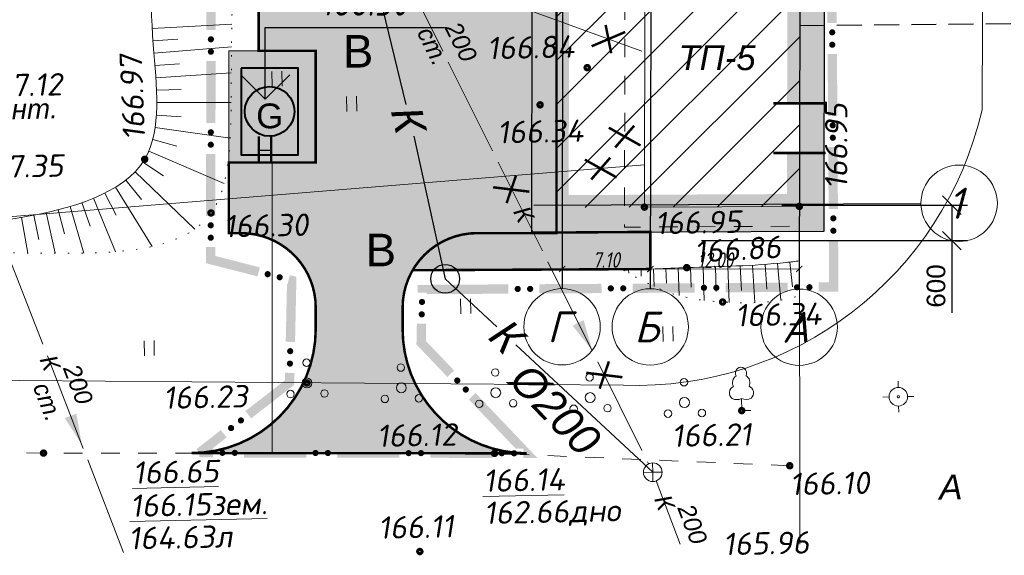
# Model space of a CAD drawing. Header units: millimetres. Extents: x 523209 to 536718, y -48289 to -47398.
# Tile 85 of 116: x 533480 to 533559, y -47791 to -47748. Entities that reach past the tile are written whole.
import ezdxf
from ezdxf.enums import TextEntityAlignment as Align

# ---------------------------------------------------------------- set-up
doc = ezdxf.new("R2010")
doc.units = ezdxf.units.MM
for name, pattern in [('LU023', [3, 2, -1]), ('LU024', [3, 1.5, -1.5]), ('LU197', [9, 8, -1]), ('LUTT007', [1, 0, -1]), ('осевая', [50.8, 31.75, -6.35, 6.35, -6.35])]:
    doc.linetypes.add(name, pattern=pattern)
doc.layers.get('Defpoints').update_dxf_attribs({"color": 140})
for name, color, linetype, lineweight in [('_ПР_КЛ_10', 10, 'ОПС_W2', 30), ('ELEKTROSET_', 6, 'LU1191', 9), ('KANALIZACIA', 1, 'LU197', 13), ('OTMETKI', 7, 'Continuous', 13), ('SWAZ_', 1, 'LU133', 9), ('TEXT', 7, 'Continuous', 13), ('TOPOGRAFIA', 7, 'Continuous', 13), ('ZDANIA', 7, 'Continuous', 15), ('ГП ГП', 10, 'ОПС_W2', 30), ('ГП Размеры', 10, 'ОПС_W2', 30), ('электрика', 1, 'Continuous', 40)]:
    doc.layers.add(name, color=color, linetype=linetype, lineweight=lineweight)
for name, color, linetype in [('A_GRANIC', 7, 'Continuous'), ('G_OTMETKA_0', 7, 'Continuous'), ('ГП ОСИ', 7, 'Continuous'), ('ГП СЕТИ', 7, 'Continuous'), ('Проходные каналы', 7, 'Continuous')]:
    doc.layers.add(name, color=color, linetype=linetype)
doc.styles.add('ESKD1', font='txt', dxfattribs={"width": 1.2, "oblique": 14.994305})
doc.styles.add('SIMPLEX_K', font='ariali.ttf')
doc.styles.get("Standard").update_dxf_attribs({"font": 'arial.ttf'})
doc.styles.add('Standard_k', font='simplex.shx', dxfattribs={"oblique": 10})
doc.styles.add('Мой', font='isocpeui.ttf', dxfattribs={"width": 0.8, "height": 1.25})
doc.styles.add('ОПС', font='arial.ttf')
doc.linetypes.add('LU1191', pattern='A,1,-2,0.29,[131,ltypeshp01.shx,S=1.3,R=180,X=0.923,Y=0.65],0.29,[131,ltypeshp01.shx,S=1.3,R=180,X=1.3,Y=0.65],5,[131,ltypeshp01.shx,S=1.3,R=0,X=-1.3,Y=-0.65],0.58,[131,ltypeshp01.shx,S=1.3,R=0,X=-1.3,Y=-0.65],-2,3', length=14.16)
doc.linetypes.add('LU1193', pattern='A,1,-2,[131,ltypeshp01.shx,S=1.3,R=180,X=1.3,Y=0.65],6,[131,ltypeshp01.shx,S=1.3,R=0,X=-1.3,Y=-0.65],-2,3', length=14)
doc.linetypes.add('LU133', pattern='A,6,[133,ltypeshp.shx,S=0.25,R=0,X=-3,Y=0],-2', length=8)
doc.linetypes.add('ОПС_W2', pattern='A,10,-0.5,["W2",ОПС,S=1,R=0,X=0,Y=-0.5],-2.5', length=13)
doc.dimstyles.new('ISO-25', dxfattribs={"dimtxt": 2.5, "dimasz": 2.5, "dimexe": 1.25, "dimexo": 0.625, "dimtad": 1, "dimtxsty": 'Standard', "dimcen": 2.5, "dimadec": 0, "dimazin": 0, "dimtfac": 1, "dimtmove": 0, "dimatfit": 3, "dimfxl": 1, "dimarcsym": 0})
doc.dimstyles.new('мой', dxfattribs={"dimtxt": 1.25, "dimasz": 0.5, "dimexe": 0.18, "dimexo": 0.0625, "dimgap": 0.09, "dimtad": 1, "dimzin": 0, "dimdsep": 46, "dimtxsty": 'Мой', "dimblk": 'ARCHTICK', "dimcen": 0.09, "dimclrd": 5, "dimclre": 5, "dimclrt": 5, "dimadec": 0, "dimazin": 0, "dimtfac": 1, "dimtofl": 0, "dimtmove": 1, "dimatfit": 3, "dimfxl": 1, "dimtolj": 1, "dimtzin": 0, "dimlwd": 15, "dimlwe": 15, "dimarcsym": 0})

# ---------------------------------------------------------------- blocks, each defined once
blk = doc.blocks.new('Pk_blok')
at = {"color": 0, "linetype": 'Continuous', "lineweight": 13, "const_width": 0.25}
blk.add_lwpolyline([(-0.175, 0, 1), (0.175, 0, 1)], format="xyb", close=True, dxfattribs=at)
blk = doc.blocks.new('KK_blok')
at = {"color": 0, "linetype": 'Continuous', "lineweight": 13}
for q in [(-0.75, 0), (0, 0.75), (0, -0.75), (0.75, 0)]:
    blk.add_line((0, 0), q, dxfattribs=at)
blk.add_circle((0, 0), 0.75, dxfattribs=at)
blk = doc.blocks.new('U388')
at = {"layer": 'TOPOGRAFIA'}
for p, q in [((0, 0.981), (0, 0)), ((0, 0), (0.72, 0.002))]:
    blk.add_line(p, q, dxfattribs=at)
for centre, major_axis, start_param, end_param in [((0, 3.005), (0, 0.495), 4.281299, 8.285072), ((-0.146, 2.251), (0, 0.618), 0.484745, 2.084745), ((0.146, 2.251), (0, 0.618), 4.19844, 5.79844), ((-0.498, 1.438), (0, 0.531), 0.280468, 2.547921), ((0.498, 1.438), (0, 0.531), 3.735264, 6.002717), ((-0.366, 1.885), (0, 0.992), 2.678506, 3.564479), ((0.366, 1.885), (0, 0.992), 2.718706, 3.604679)]:
    blk.add_ellipse(centre, major_axis=major_axis, ratio=0.9, start_param=start_param, end_param=end_param, dxfattribs=at)
blk = doc.blocks.new('U394')
for centre, radius in [((-0.007, 1.633), 0.3), ((0, 0), 0.4), ((-1.344, -0.869), 0.3), ((1.389, -0.877), 0.3)]:
    blk.add_circle(centre, radius)
blk = doc.blocks.new('U401t')
at = {"layer": 'TOPOGRAFIA'}
for p, q in [((-0.4, 0), (-0.4, 1.2)), ((0.4, 0), (0.4, 1.2))]:
    blk.add_line(p, q, dxfattribs=at)
blk = doc.blocks.new('TSO_blok')
at = {"color": 0, "linetype": 'Continuous', "lineweight": 15}
for p, q in [((0, 0.75), (0, 1.25)), ((-0.75, 0), (-1.25, 0)), ((0, -0.75), (0, -1.25)), ((0.75, 0), (1.25, 0))]:
    blk.add_line(p, q, dxfattribs=at)
at = {"color": 0, "linetype": 'Continuous', "lineweight": 15, "const_width": 0.075}
blk.add_lwpolyline([(-0.0875, 0, 1), (0.0875, 0, 1)], format="xyb", close=True, dxfattribs=at)
at = {"color": 0, "linetype": 'Continuous', "lineweight": 15}
blk.add_circle((0, 0), 0.75, dxfattribs=at)
blk = doc.blocks.new('OSI_ZDAN')
at = {"layer": '_ПР_КЛ_10', "color": 0, "linetype": 'Continuous', "lineweight": 0}
blk.add_circle((0, 0), 3.2, dxfattribs=at)
at = {"layer": '_ПР_КЛ_10', "color": 0, "linetype": 'Continuous', "lineweight": 0, "style": 'ESKD1', "oblique": 14.99431, "width": 1.2}
blk.add_attdef('NAME', text='', height=2.6, dxfattribs=at).set_placement((-0.3, 0), align=Align.MIDDLE_CENTER)
blk = doc.blocks.new('_ArchTick')
at = {"color": 0, "linetype": 'ByBlock', "const_width": 0.15}
blk.add_lwpolyline([(-0.5, -0.5), (0.5, 0.5)], dxfattribs=at)
blk = doc.blocks.new('*D410')
at = {"layer": 'Defpoints', "color": 0, "linetype": 'ByBlock', "transparency": 16777216}
for p in [(533530.763, -47765.852), (533542.763, -47765.842), (533542.765, -47767.803)]:
    blk.add_point(p, dxfattribs=at)
at = {"layer": 'ГП Размеры', "color": 5, "linetype": 'Continuous', "lineweight": 15, "transparency": 16777216}
for p, q in [((533530.763, -47765.914), (533530.765, -47767.993)), ((533542.763, -47765.905), (533542.765, -47767.983)), ((533530.765, -47767.813), (533542.765, -47767.803))]:
    blk.add_line(p, q, dxfattribs=at)
at = {"layer": 'ГП Размеры', "color": 5, "linetype": 'ByBlock', "lineweight": 15, "transparency": 16777216, "xscale": 0.5, "yscale": 0.5, "zscale": 0.5}
for p, rotation in [((533530.765, -47767.813), 180.0476399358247), ((533542.765, -47767.803), 0.04763993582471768)]:
    blk.add_blockref('_ArchTick', p, dxfattribs=dict(at, rotation=rotation))
at = {"layer": 'ГП Размеры', "color": 5, "linetype": 'ByBlock', "lineweight": 0, "transparency": 16777216, "insert": (533536.011, -47767.094), "char_height": 1.25, "attachment_point": 5, "rotation": 0.04764, "style": 'Мой'}
blk.add_mtext('\\A1;12.00', dxfattribs=at)
blk = doc.blocks.new('*D411')
at = {"layer": 'Defpoints', "color": 0, "linetype": 'ByBlock', "transparency": 16777216}
for p in [(533523.664, -47765.451), (533530.764, -47765.463), (533523.66, -47767.8)]:
    blk.add_point(p, dxfattribs=at)
at = {"layer": 'ГП Размеры', "color": 5, "linetype": 'Continuous', "lineweight": 15, "transparency": 16777216}
for p, q in [((533523.664, -47765.513), (533523.66, -47767.98)), ((533530.764, -47765.525), (533530.76, -47767.992)), ((533530.76, -47767.812), (533523.66, -47767.8))]:
    blk.add_line(p, q, dxfattribs=at)
at = {"layer": 'ГП Размеры', "color": 5, "linetype": 'ByBlock', "lineweight": 15, "transparency": 16777216, "xscale": 0.5, "yscale": 0.5, "zscale": 0.5}
for p, rotation in [((533523.66, -47767.8), 179.9020150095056), ((533530.76, -47767.812), 359.9020150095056)]:
    blk.add_blockref('_ArchTick', p, dxfattribs=dict(at, rotation=rotation))
at = {"layer": 'ГП Размеры', "color": 5, "linetype": 'ByBlock', "lineweight": 0, "transparency": 16777216, "insert": (533527.211, -47767.083), "char_height": 1.25, "attachment_point": 5, "rotation": 359.90202, "style": 'Мой'}
blk.add_mtext('\\A1;7.10', dxfattribs=at)
blk = doc.blocks.new('*U95')
at = {"color": 0}
for p, q in [((0, 0), (0, 6)), ((0, 6), (15, 6)), ((0, 0), (-2.045, 2.045)), ((0, 0), (2.045, 2.045))]:
    blk.add_line(p, q, dxfattribs=at)
at = {"color": 1}
blk.add_attdef('ОТМЕТКА', text='', height=2.5, dxfattribs=at).set_placement((8.296, 7), align=Align.CENTER)
blk = doc.blocks.new('*U97')
at = {"layer": 'A_GRANIC', "linetype": 'Continuous', "lineweight": 0, "ltscale": 0.5}
for points in [[(213745.817, 189785.2, 1), (213746.067, 189785.198, 1)], [(213746.317, 189785.196, 1), (213746.567, 189785.195, 1)], [(213749.567, 189785.171, 1), (213749.817, 189785.169, 1)], [(213750.067, 189785.167, 1), (213750.317, 189785.165, 1)], [(213753.317, 189785.141, 1), (213753.567, 189785.139, 1)], [(213753.817, 189785.137, 1), (213754.067, 189785.135, 1)], [(213757.708, 189784.732, 1), (213757.709, 189784.482, 1)], [(213757.711, 189784.232, 1), (213757.712, 189783.982, 1)], [(213733.134, 189783.733, 1), (213733.384, 189783.736, 1)], [(213733.634, 189783.739, 1), (213733.884, 189783.742, 1)], [(213737.839, 189783.819, 1), (213738.089, 189783.817, 1)], [(213738.339, 189783.815, 1), (213738.589, 189783.813, 1)], [(213741.589, 189783.79, 1), (213741.839, 189783.788, 1)], [(213742.089, 189783.786, 1), (213742.339, 189783.784, 1)], [(213757.73, 189780.982, 1), (213757.732, 189780.732, 1)], [(213732.757, 189780.451, 1), (213732.757, 189780.701, 1)], [(213757.733, 189780.482, 1), (213757.735, 189780.232, 1)], [(213732.756, 189779.951, 1), (213732.757, 189780.201, 1)], [(213732.754, 189776.701, 1), (213732.754, 189776.951, 1)], [(213757.753, 189777.232, 1), (213757.755, 189776.982, 1)], [(213757.756, 189776.732, 1), (213757.758, 189776.482, 1)], [(213732.754, 189776.201, 1), (213732.754, 189776.451, 1)], [(213757.776, 189773.482, 1), (213757.778, 189773.232, 1)], [(213732.751, 189772.951, 1), (213732.752, 189773.201, 1)], [(213757.779, 189772.982, 1), (213757.781, 189772.732, 1)], [(213732.751, 189772.451, 1), (213732.751, 189772.701, 1)], [(213732.749, 189769.201, 1), (213732.749, 189769.451, 1)], [(213757.799, 189769.732, 1), (213757.8, 189769.482, 1)], [(213732.748, 189768.701, 1), (213732.749, 189768.951, 1)], [(213757.802, 189769.232, 1), (213757.803, 189768.982, 1)], [(213757.822, 189765.982, 1), (213757.823, 189765.732, 1)], [(213732.746, 189765.451, 1), (213732.746, 189765.701, 1)], [(213757.825, 189765.482, 1), (213757.826, 189765.232, 1)], [(213732.746, 189764.951, 1), (213732.746, 189765.201, 1)], [(213735.159, 189763.574, 1), (213734.917, 189763.636, 1)], [(213735.643, 189763.45, 1), (213735.401, 189763.512, 1)], [(213745.235, 189763.01, 1), (213744.985, 189763.008, 1)], [(213745.735, 189763.013, 1), (213745.485, 189763.011, 1)], [(213748.985, 189763.033, 1), (213748.735, 189763.031, 1)], [(213749.485, 189763.036, 1), (213749.235, 189763.034, 1)], [(213752.735, 189763.056, 1), (213752.485, 189763.054, 1)], [(213753.235, 189763.059, 1), (213752.985, 189763.057, 1)], [(213756.485, 189763.078, 1), (213756.235, 189763.077, 1)], [(213756.985, 189763.081, 1), (213756.735, 189763.08, 1)], [(213741.257, 189762.611, 1), (213741.252, 189762.361, 1)], [(213741.247, 189762.111, 1), (213741.242, 189761.861, 1)], [(213735.943, 189760.376, 1), (213735.948, 189760.626, 1)], [(213735.932, 189759.876, 1), (213735.937, 189760.126, 1)], [(213742.588, 189759.408, 1), (213742.76, 189759.227, 1)], [(213742.932, 189759.045, 1), (213743.105, 189758.864, 1)], [(213733.467, 189757.324, 1), (213733.664, 189757.478, 1)], [(213733.862, 189757.631, 1), (213734.059, 189757.785, 1)], [(213733.34, 189756.401, 1), (213733.09, 189756.401, 1)], [(213733.84, 189756.4, 1), (213733.59, 189756.401, 1)], [(213737.09, 189756.395, 1), (213736.84, 189756.396, 1)], [(213737.59, 189756.395, 1), (213737.34, 189756.395, 1)], [(213740.84, 189756.39, 1), (213740.59, 189756.39, 1)], [(213741.34, 189756.389, 1), (213741.09, 189756.389, 1)], [(213744.59, 189756.384, 1), (213744.34, 189756.385, 1)], [(213745.09, 189756.383, 1), (213744.84, 189756.384, 1)]]:
    blk.add_hatch(color=256, dxfattribs=at).paths.add_polyline_path(points, flags=0)
for points in [[(213742.589, 189783.783, 0.375, 0.375, 0), (213745.352, 189783.762, 0.375, 0.375, 0), (213745.442, 189785.203, 0.375, 0.375, 0), (213745.567, 189785.202, 0, 0, 0)], [(213746.817, 189785.193, 0.375, 0.375, 0), (213749.317, 189785.173, 0.375, 0.375, 0)], [(213750.567, 189785.163, 0.375, 0.375, 0), (213753.067, 189785.143, 0.375, 0.375, 0)], [(213754.317, 189785.134, 0.375, 0.375, 0), (213757.705, 189785.107, 0.375, 0.375, 0), (213757.706, 189784.982, 0, 0, 0)], [(213732.757, 189780.951, 0.375, 0.375, 0), (213732.759, 189783.728, 0.375, 0.375, 0), (213732.884, 189783.729, 0, 0, 0)], [(213734.134, 189783.745, 0.375, 0.375, 0), (213737.464, 189783.788, 0.375, 0.375, 0), (213737.464, 189783.822, 0.375, 0.375, 0), (213737.589, 189783.821, 0, 0, 0)], [(213738.839, 189783.811, 0.375, 0.375, 0), (213741.339, 189783.792, 0.375, 0.375, 0)], [(213757.714, 189783.732, 0.375, 0.375, 0), (213757.729, 189781.232, 0.375, 0.375, 0)], [(213757.736, 189779.982, 0.375, 0.375, 0), (213757.752, 189777.482, 0.375, 0.375, 0)], [(213732.754, 189777.201, 0.375, 0.375, 0), (213732.756, 189779.701, 0.375, 0.375, 0)], [(213732.752, 189773.451, 0.375, 0.375, 0), (213732.754, 189775.951, 0.375, 0.375, 0)], [(213757.759, 189776.232, 0.375, 0.375, 0), (213757.775, 189773.732, 0.375, 0.375, 0)], [(213757.782, 189772.482, 0.375, 0.375, 0), (213757.797, 189769.982, 0.375, 0.375, 0)], [(213732.749, 189769.701, 0.375, 0.375, 0), (213732.751, 189772.201, 0.375, 0.375, 0)], [(213732.746, 189765.951, 0.375, 0.375, 0), (213732.748, 189768.451, 0.375, 0.375, 0)], [(213757.805, 189768.732, 0.375, 0.375, 0), (213757.82, 189766.232, 0.375, 0.375, 0)], [(213757.828, 189764.982, 0.375, 0.375, 0), (213757.839, 189763.087, 0.375, 0.375, 0), (213757.235, 189763.083, 0, 0, 0)], [(213734.675, 189763.698, 0.375, 0.375, 0), (213732.745, 189764.193, 0.375, 0.375, 0), (213732.746, 189764.701, 0, 0, 0)], [(213735.953, 189760.876, 0.375, 0.375, 0), (213736.007, 189763.356, 0.375, 0.375, 0), (213735.886, 189763.387, 0, 0, 0)], [(213744.735, 189763.007, 0.375, 0.375, 0), (213741.265, 189762.986, 0.375, 0.375, 0), (213741.262, 189762.861, 0, 0, 0)], [(213748.485, 189763.03, 0.375, 0.375, 0), (213745.985, 189763.014, 0.375, 0.375, 0)], [(213752.235, 189763.053, 0.375, 0.375, 0), (213749.735, 189763.037, 0.375, 0.375, 0)], [(213755.985, 189763.075, 0.375, 0.375, 0), (213753.485, 189763.06, 0.375, 0.375, 0)], [(213741.236, 189761.611, 0.375, 0.375, 0), (213741.22, 189760.845, 0.375, 0.375, 0), (213742.415, 189759.589, 0, 0, 0)], [(213734.256, 189757.938, 0.375, 0.375, 0), (213735.918, 189759.232, 0.375, 0.375, 0), (213735.927, 189759.626, 0, 0, 0)], [(213743.277, 189758.683, 0.375, 0.375, 0), (213745.465, 189756.383, 0.375, 0.375, 0), (213745.34, 189756.383, 0, 0, 0)], [(213736.59, 189756.396, 0.375, 0.375, 0), (213734.09, 189756.4, 0.375, 0.375, 0)], [(213740.34, 189756.391, 0.375, 0.375, 0), (213737.84, 189756.394, 0.375, 0.375, 0)], [(213744.09, 189756.385, 0.375, 0.375, 0), (213741.59, 189756.389, 0.375, 0.375, 0)]]:
    blk.add_lwpolyline(points, format="xyseb", dxfattribs=at)
at = {"layer": 'A_GRANIC', "linetype": 'Continuous', "lineweight": 0, "ltscale": 0.5, "flags": 128}
blk.add_lwpolyline([(213732.284, 189756.403, 0.375, 0.375, 0), (213733.27, 189757.171, 0, 0, 0)], format="xyseb", dxfattribs=at)
at = {"layer": 'A_GRANIC', "lineweight": 0, "ltscale": 0.5}
blk.add_lwpolyline([(213732.84, 189756.402, 0.375, 0.375, 0), (213732.284, 189756.403, 0.375, 0.375, 0)], format="xyseb", dxfattribs=at)
blk = doc.blocks.new('_Oblique')
at = {"color": 0, "linetype": 'ByBlock', "lineweight": -2}
blk.add_line((-0.5, -0.5), (0.5, 0.5), dxfattribs=at)
blk = doc.blocks.new('*D412')
at = {"color": 0, "linetype": 'Continuous', "lineweight": -2, "transparency": 16777216}
for p, q in [((533541.355, -47762.671), (533556.298, -47762.671)), ((533555.048, -47762.671), (533555.048, -47765.526)), ((533534.883, -47765.526), (533556.298, -47765.526)), ((533555.048, -47765.526), (533555.048, -47771.343))]:
    blk.add_line(p, q, dxfattribs=at)
at = {"layer": 'Defpoints', "color": 0, "transparency": 16777216}
for p in [(533540.73, -47762.671), (533534.258, -47765.526), (533555.048, -47765.526)]:
    blk.add_point(p, dxfattribs=at)
at = {"color": 0, "lineweight": -2, "transparency": 16777216, "xscale": 1.5, "yscale": 1.5, "zscale": 1.5}
for p, rotation in [((533555.048, -47762.671), 90), ((533555.048, -47765.526), 270)]:
    blk.add_blockref('_Oblique', p, dxfattribs=dict(at, rotation=rotation))
at = {"color": 0, "transparency": 16777216, "insert": (533553.782, -47769.184), "char_height": 2.5, "attachment_point": 5, "rotation": 90}
blk.add_mtext('{\\H0.6x;600}', dxfattribs=at)

msp = doc.modelspace()

# ---------------------------------------------------------------- hatches: boundary and pattern name
at = {"layer": 'ГП ГП', "linetype": 'ByBlock', "lineweight": 0}
h = msp.add_hatch(color=254, dxfattribs=at)
h.dxf.hatch_style = 1
h.paths.add_polyline_path([(533544.83055, -47726.50757), (533521.24692, -47726.46724), (533521.18125, -47764.86707), (533544.76514, -47764.75434)])
h.paths.add_polyline_path([(533542.82713, -47728.50414), (533542.76854, -47762.76386), (533523.18469, -47762.85747), (533523.2435, -47728.47065)], flags=16)
h = msp.add_hatch(color=253, dxfattribs=at)
h.dxf.hatch_style = 1
edge = h.paths.add_edge_path()
edge.add_line((533523.21087, -47728.67806), (533499.21301, -47728.68236))
edge.add_line((533499.21301, -47728.68236), (533499.20873, -47750.22452))
edge.add_line((533499.20873, -47750.22452), (533503.80545, -47750.22452))
edge.add_line((533503.80545, -47750.22452), (533503.80545, -47759.22452))
edge.add_line((533503.80545, -47759.22452), (533496.80545, -47759.22452))
edge.add_line((533496.80545, -47759.22452), (533496.80545, -47764.92046))
edge.add_line((533496.80545, -47764.92046), (533497.80462, -47764.92029))
edge.add_arc((533497.80568, -47770.92029), 6, -0.0074375, 90.0101042, ccw=False)
edge.add_line((533503.80568, -47770.92107), (533503.80545, -47772.65429))
edge.add_arc((533493.80545, -47772.65429), 10, 270.0485795, 360, ccw=False)
edge.add_line((533493.81393, -47782.65429), (533520.80695, -47782.67466))
edge.add_arc((533520.80545, -47772.67466), 10, 180, 270.0085989, ccw=False)
edge.add_line((533510.80545, -47772.67466), (533510.80568, -47770.91616))
edge.add_arc((533516.80568, -47770.91694), 6, 90.0101042, 179.992582, ccw=False)
edge.add_line((533516.80462, -47764.91694), (533523.20366, -47764.91616))
edge.add_line((533523.20366, -47764.91616), (533523.21087, -47728.67806))
at = {"layer": 'ГП ГП', "linetype": 'ByBlock', "lineweight": 30}
h = msp.add_hatch(dxfattribs=at)
h.set_pattern_fill('ANSI31', color=1, scale=20)
h.set_pattern_definition([(45, (106029.858, -427295.4403), (-1.767766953, 1.767766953), [])])
h.paths.add_polyline_path([(533542.77592, -47758.45077), (533542.82713, -47728.50414), (533523.2435, -47728.47065), (533523.18469, -47762.85747), (533542.76854, -47762.76386)])
at = {"layer": 'ГП ГП', "linetype": 'ByBlock', "lineweight": 0}
h = msp.add_hatch(color=254, dxfattribs=at)
h.dxf.hatch_style = 1
h.paths.add_polyline_path([(533503.80545, -47750.22452), (533496.80545, -47750.22452), (533496.80545, -47759.22452), (533500.21757, -47759.22452), (533503.80545, -47759.22452)])
h.paths.add_polyline_path([(533502.40545, -47758.22452), (533500.21757, -47758.22452), (533497.80545, -47758.22452), (533497.80545, -47751.22452), (533502.40545, -47751.22452)], flags=16)
h = msp.add_hatch(color=41, dxfattribs=at)
h.dxf.hatch_style = 1
h.paths.add_polyline_path([(533500.21757, -47758.22452), (533502.40545, -47758.22452), (533502.40545, -47751.22452), (533497.80545, -47751.22452), (533497.80545, -47758.22452)])
h = msp.add_hatch(color=252, dxfattribs=at)
h.dxf.hatch_style = 1
h.paths.add_polyline_path([(533530.75662, -47767.81552), (533530.765, -47764.82126), (533523.20367, -47764.87043), (533523.20366, -47764.91616), (533516.80495, -47764.91694, 0.26761876), (533511.61287, -47767.91116)])

# ---------------------------------------------------------------- linework, layer by layer
at = {"layer": '_ПР_КЛ_10', "linetype": 'ByBlock', "lineweight": 0, "const_width": 0.2, "flags": 128}
for points in [[(533526.03225, -47749.84863), (533528.73756, -47748.696)], [(533527.15879, -47748.13228), (533527.61101, -47750.41235)], [(533540.66507, -47754.45077), (533544.88676, -47754.45077)], [(533527.41178, -47756.4146), (533529.97716, -47757.85197)], [(533529.45882, -47756.25774), (533527.93013, -47758.00883)], [(533499.21757, -47757.12349), (533499.21757, -47759.31162)], [(533500.21757, -47757.12349), (533500.21757, -47759.31162)], [(533525.48479, -47758.99166), (533528.05017, -47760.42904)], [(533527.53182, -47758.83481), (533526.00313, -47760.5859)], [(533540.66507, -47758.45077), (533544.88676, -47758.45077)], [(533519.93053, -47760.29757), (533519.18191, -47762.4982)], [(533518.09665, -47761.22052), (533521.01579, -47761.57525)], [(533527.42705, -47775.26088), (533526.67844, -47777.46151)], [(533525.59318, -47776.18383), (533528.51232, -47776.53856)]]:
    msp.add_lwpolyline(points, dxfattribs=at)
at = {"layer": '_ПР_КЛ_10', "linetype": 'ByBlock', "lineweight": 0}
msp.add_lwpolyline([(533500.21757, -47759.22452), (533503.80545, -47759.22452), (533503.80545, -47750.22452), (533496.80545, -47750.22452), (533496.80545, -47759.22452), (533499.21757, -47759.22452)], dxfattribs=at)
at = {"layer": '_ПР_КЛ_10', "linetype": 'ByBlock', "lineweight": 30}
msp.add_lwpolyline([(533499.21757, -47758.22452), (533500.21757, -47758.22452)], dxfattribs=at)
at = {"layer": 'ELEKTROSET_', "flags": 128}
msp.add_lwpolyline([(533459.02429, -47776.64246), (533528.5961, -47777.18545, 0.3597035), (533557.48097, -47754.96591), (533557.56716, -47733.40591), (533556.06288, -47668.34497), (533556.23035, -47611.67325)], format="xyb", dxfattribs=at)
at = {"layer": 'ELEKTROSET_', "linetype": 'LU1193', "flags": 128}
msp.add_lwpolyline([(533471.59554, -47761.61648), (533471.49479, -47764.21455), (533530.29057, -47759.42325)], dxfattribs=at)
at = {"layer": 'KANALIZACIA'}
for p, q in [((533506.46255, -47735.01536), (533530.62236, -47783.5291)), ((533488.3272, -47790.66616), (533476.48513, -47760.0985)), ((533531.22259, -47784.90176), (533533.16009, -47790.01192))]:
    msp.add_line(p, q, dxfattribs=at)
at = {"layer": 'KANALIZACIA', "linetype": 'Continuous'}
for points in [[(533524.94586, -47772.16328, 1.00001, 0, 0), (533526.08641, -47774.38797, 0, 0, 0), (533524.85461, -47771.9853, 0, 0, 0)], [(533484.05642, -47779.65295, 1.00001, 0, 0), (533484.96684, -47781.9813, 0, 0, 0), (533483.98359, -47779.46668, 0, 0, 0)]]:
    msp.add_lwpolyline(points, format="xyseb", dxfattribs=at)
at = {"layer": 'SWAZ_', "linetype": 'LU133'}
msp.add_line((533530.07647, -47750.25597), (533499.14206, -47738.95074), dxfattribs=at)
at = {"layer": 'TOPOGRAFIA'}
for p, q in [((533490.63099, -47748.40928), (533497.04232, -47748.06764)), ((533490.69247, -47749.40738), (533492.68803, -47749.27378)), ((533490.76814, -47750.40451), (533497.01811, -47749.90055)), ((533490.84919, -47751.40122), (533492.84377, -47751.25385)), ((533490.92357, -47752.39845), (533497.00736, -47751.98998)), ((533490.97886, -47753.39691), (533492.97774, -47753.32939)), ((533491.00113, -47754.3966), (533496.99201, -47754.39365)), ((533490.97367, -47755.39609), (533492.96867, -47755.5377)), ((533490.87555, -47756.391), (533496.91897, -47757.25633)), ((533490.68053, -47757.37126), (533492.60558, -47757.91375)), ((533490.35823, -47758.31692), (533496.41701, -47760.92967)), ((533489.88146, -47759.19432), (533491.54758, -47760.30073)), ((533489.25257, -47759.97021), (533494.05936, -47764.58716)), ((533487.68748, -47761.20675), (533490.63318, -47765.997)), ((533488.50937, -47760.63802), (533489.76454, -47762.19515)), ((533485.90227, -47762.1038), (533487.6867, -47766.41953)), ((533486.8127, -47761.69062), (533487.72151, -47763.47223)), ((533484.01559, -47762.76483), (533485.13689, -47766.53674)), ((533484.96743, -47762.45852), (533485.63538, -47764.34371)), ((533480.11685, -47763.64926), (533480.61676, -47766.52309)), ((533481.10025, -47763.46784), (533481.48936, -47765.42964)), ((533482.07911, -47763.26334), (533482.81064, -47766.54439)), ((533483.05168, -47763.03087), (533483.55456, -47764.96664)), ((533533.00678, -47767.72676), (533533.08749, -47769.96169)), ((533534.0062, -47767.69256), (533534.05969, -47769.28927)), ((533535.00572, -47767.66124), (533535.08843, -47770.33927)), ((533536.00523, -47767.62973), (533536.07388, -47769.62857)), ((533537.00463, -47767.59477), (533537.11462, -47770.50432)), ((533538.00377, -47767.55309), (533538.09935, -47769.55082)), ((533539.00244, -47767.50139), (533539.17755, -47770.52564)), ((533540.00032, -47767.43637), (533540.14917, -47769.43085)), ((533540.99698, -47767.35476), (533541.26777, -47770.31757)), ((533541.99181, -47767.25327), (533542.21451, -47769.24086)), ((533529.01012, -47767.89098), (533529.02127, -47768.14477)), ((533530.00918, -47767.84741), (533530.03225, -47768.38671)), ((533531.00829, -47767.80498), (533531.0668, -47769.21061)), ((533532.00748, -47767.7645), (533532.05347, -47768.94765))]:
    msp.add_line(p, q, dxfattribs=at)
at = {"layer": 'TOPOGRAFIA', "linetype": 'LU024', "flags": 128}
for points in [[(533530.39867, -47726.88287), (533528.74621, -47726.88005), (533528.68199, -47764.43123), (533542.77304, -47764.36388)], [(533541.99243, -47783.67834), (533518.20679, -47782.68125), (533481.87832, -47782.65723), (533459.02429, -47782.52468)]]:
    msp.add_lwpolyline(points, dxfattribs=at)
at = {"layer": 'TOPOGRAFIA', "linetype": 'Continuous', "flags": 128}
msp.add_lwpolyline([(533542.82713, -47728.50414), (533530.34349, -47728.4828), (533530.28476, -47762.82354), (533542.76854, -47762.76386)], close=True, dxfattribs=at)
at = {"layer": 'TOPOGRAFIA', "color": 1, "linetype": 'Continuous', "const_width": 2, "flags": 128}
msp.add_lwpolyline([(533542.78276, -47754.45077), (533542.81368, -47736.36752)], dxfattribs=at)
at = {"layer": 'TOPOGRAFIA'}
msp.add_lwpolyline([(533542.79431, -47790.01192), (533542.77186, -47762.93883)], dxfattribs=at)
at = {"layer": 'TOPOGRAFIA', "linetype": 'Continuous'}
msp.add_spline([(533491.22423, -47712.91689), (533495.34188, -47725.94706), (533493.71942, -47732.73495), (533491.64659, -47738.03339), (533490.71627, -47749.73853), (533490.03078, -47758.95907), (533480.20652, -47763.63358), (533471.02013, -47764.23953), (533464.55086, -47764.29031), (533459.64896, -47766.3249)], degree=3, dxfattribs=at)
at = {"layer": 'TOPOGRAFIA', "linetype": 'LUTT007', "lineweight": 20}
msp.add_spline([(533459.64896, -47766.3249), (533466.09551, -47766.45874), (533481.27348, -47766.52932), (533495.37266, -47763.29062), (533496.98565, -47754.92656), (533497.31411, -47742.98235), (533499.09439, -47728.56878), (533497.10552, -47718.64338), (533491.22423, -47712.91689)], degree=3, dxfattribs=at)
at = {"layer": 'TOPOGRAFIA', "linetype": 'Continuous'}
msp.add_open_spline([(533542.77536, -47767.15837), (533542.4192, -47767.20428), (533539.41113, -47767.56162), (533534.66612, -47767.64222), (533530.29828, -47767.83432), (533528.59998, -47767.90901)], degree=3, knots=[2.60410278, 2.60410278, 2.60410278, 2.60410278, 3.14323046, 7.15277436, 9.70356228, 9.70356228, 9.70356228, 9.70356228], dxfattribs=at)
at = {"layer": 'TOPOGRAFIA', "linetype": 'LUTT007', "lineweight": 20}
msp.add_open_spline([(533528.59998, -47767.90901), (533529.92881, -47768.65397), (533532.42397, -47770.05278), (533537.27426, -47770.63024), (533540.86121, -47770.57558), (533542.77767, -47769.94486)], degree=3, knots=[0, 0, 0, 0, 2.25557943, 4.23534459, 7.30795435, 7.30795435, 7.30795435, 7.30795435], dxfattribs=at)
at = {"layer": 'ZDANIA'}
msp.add_line((533542.82713, -47728.50414), (533542.7684, -47762.84488), dxfattribs=at)
at = {"layer": 'ГП ГП', "color": 1, "linetype": 'Continuous', "flags": 128}
msp.add_lwpolyline([(533544.83055, -47726.50757), (533521.24692, -47726.46724), (533521.18125, -47764.86707), (533544.76514, -47764.75434)], close=True, dxfattribs=at)
at = {"layer": 'ГП ГП', "color": 1, "linetype": 'Continuous', "const_width": 2, "flags": 128}
msp.add_lwpolyline([(533542.82052, -47732.36752), (533542.82713, -47728.50414), (533523.2435, -47728.47065), (533523.18469, -47762.85747), (533542.76854, -47762.76386), (533542.77592, -47758.45077)], dxfattribs=at)
at = {"layer": 'ГП ГП', "linetype": 'ByBlock', "lineweight": 0, "const_width": 0.2, "flags": 128}
msp.add_lwpolyline([(533523.21087, -47728.67806), (533499.21301, -47728.68236), (533499.20873, -47750.22452), (533503.80545, -47750.22452), (533503.80545, -47759.22452), (533496.80545, -47759.22452), (533496.80545, -47764.92046), (533497.80462, -47764.92029, -0.41430324), (533503.80568, -47770.92107), (533503.80545, -47772.65429, -0.41396525), (533493.81393, -47782.65429), (533520.80695, -47782.67466, -0.41425752), (533510.80545, -47772.67466), (533510.80568, -47770.91616, -0.41412399), (533516.80462, -47764.91694), (533523.20366, -47764.91616)], format="xyb", close=True, dxfattribs=at)
at = {"layer": 'ГП ГП', "linetype": 'ByBlock', "lineweight": 0, "const_width": 1}
msp.add_lwpolyline([(533500.21757, -47758.22452), (533502.40545, -47758.22452), (533502.40545, -47751.22452), (533497.80545, -47751.22452), (533497.80545, -47758.22452), (533499.21757, -47758.22452)], dxfattribs=at)
at = {"layer": 'ГП ГП', "linetype": 'осевая', "lineweight": 20, "ltscale": 2, "flags": 128}
msp.add_lwpolyline([(533500.30545, -47759.22452), (533500.3014, -47782.66447)], dxfattribs=at)
at = {"layer": 'ГП ГП', "linetype": 'ByBlock', "lineweight": 0, "const_width": 0.2, "flags": 128}
msp.add_lwpolyline([(533511.61287, -47767.91116), (533530.75662, -47767.81552), (533530.765, -47764.82126), (533521.20367, -47764.88343)], dxfattribs=at)
at = {"layer": 'ГП ОСИ', "color": 5, "linetype": 'Continuous', "lineweight": 30, "ltscale": 0.480769}
for p, q in [((533523.73006, -47726.77268), (533523.65717, -47769.39551)), ((533530.82996, -47726.83837), (533530.75716, -47769.40765)), ((533542.82979, -47726.94941), (533542.75714, -47769.42818)), ((533521.38519, -47762.67285), (533552.5608, -47762.52384))]:
    msp.add_line(p, q, dxfattribs=at)
at = {"layer": 'ГП ОСИ', "color": 5, "linetype": 'Continuous', "lineweight": 0, "ltscale": 0.480769}
for p, q in [((533530.82996, -47726.83837), (533530.75716, -47769.40765)), ((533523.71576, -47735.13579), (533523.65717, -47769.39551))]:
    msp.add_line(p, q, dxfattribs=at)
at = {"layer": 'ГП СЕТИ', "color": 25}
for p, q in [((533506.12821, -47734.344), (533511.07515, -47754.53819)), ((533511.70009, -47757.08928), (533514.2368, -47768.6045)), ((533514.2368, -47768.6045), (533518.38758, -47772.47626)), ((533519.93154, -47773.91643), (533530.9567, -47784.20047))]:
    msp.add_line(p, q, dxfattribs=at)
msp.add_circle((533514.2368, -47768.6045), 1.16, dxfattribs=at)
at = {"layer": 'Проходные каналы', "linetype": 'LU023', "flags": 128}
msp.add_lwpolyline([(533542.7935, -47748.17154), (533568.66389, -47747.95053)], dxfattribs=at)
at = {"layer": 'электрика'}
msp.add_lwpolyline([(533497.79254, -47751.60396), (533497.79254, -47758.60396), (533502.39254, -47758.60396), (533502.39254, -47751.60396), (533497.79254, -47751.60396)], dxfattribs=at)
msp.add_circle((533500.09254, -47755.10396), 2, dxfattribs=at)

# ---------------------------------------------------------------- block references
at = {"layer": 'A_GRANIC', "linetype": 'ByBlock', "lineweight": 0, "xscale": 2, "yscale": 2, "zscale": 2}
msp.add_blockref('*U97', (106029.85811, -427295.44032), dxfattribs=at)
at = {"layer": 'G_OTMETKA_0', "linetype": 'ByBlock', "lineweight": 0}
ref = msp.add_blockref('*U95', (533499.74035, -47754.10888), dxfattribs=dict(at, xscale=0.9615384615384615, yscale=0.9615384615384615, zscale=0.9615384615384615))
ref.add_attrib('ОТМЕТКА', '166.50', dxfattribs={"layer": '0', "color": 1, "height": 2.403846, "style": 'Мой', "width": 0.8}).set_placement((533507.71683, -47747.37811), align=Align.CENTER)
at = {"layer": 'OTMETKI', "linetype": 'Continuous', "xscale": 1.00000973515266, "yscale": 1.00000973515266, "zscale": 1.00000973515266, "rotation": 1.173488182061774}
for p in [(533525.67535, -47751.57347), (533521.87997, -47754.57385), (533490.03078, -47758.95907), (533530.28476, -47762.82354), (533542.76828, -47762.76386), (533495.37266, -47763.29062), (533533.69743, -47767.70272), (533536.58482, -47770.47419), (533503.10111, -47776.99936), (533538.12653, -47779.23254), (533481.87832, -47782.65723), (533518.20679, -47782.68125), (533541.99243, -47783.67834), (533512.19356, -47790.59613)]:
    msp.add_blockref('Pk_blok', p, dxfattribs=at)
at = {"layer": 'TOPOGRAFIA', "xscale": 1.00000973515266, "yscale": 1.00000973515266, "zscale": 1.00000973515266, "rotation": 1.173488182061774}
for name, p in [('U401t', (533500.69138, -47753.06307)), ('U401t', (533506.72267, -47755.08945)), ('U401t', (533515.89227, -47771.41744)), ('U401t', (533532.19603, -47773.65236)), ('U401t', (533490.40457, -47774.79636)), ('U394', (533503.10111, -47776.99936)), ('U394', (533510.70378, -47777.39398)), ('U394', (533518.30645, -47777.78861)), ('U394', (533525.90912, -47778.18324)), ('U388', (533538.12653, -47779.23254)), ('U394', (533533.51179, -47778.57787))]:
    msp.add_blockref(name, p, dxfattribs=at)
at = {"layer": 'TOPOGRAFIA', "linetype": 'Continuous', "xscale": 1.00000973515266, "yscale": 1.00000973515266, "zscale": 1.00000973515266, "rotation": 1.173488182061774}
for name, p in [('TSO_blok', (533550.74073, -47778.11285)), ('KK_blok', (533530.9567, -47784.20047))]:
    msp.add_blockref(name, p, dxfattribs=at)
at = {"layer": 'ГП ОСИ', "color": 5, "linetype": 'ByBlock', "lineweight": 30, "xscale": 0.9615384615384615, "yscale": 0.9615384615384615, "zscale": 0.9615384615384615}
msp.add_blockref('OSI_ZDAN', (533555.63768, -47762.50913), dxfattribs=at).add_auto_attribs({'NAME': '1'})
at = {"layer": 'ГП ОСИ', "color": 5, "linetype": 'Continuous', "lineweight": 30, "ltscale": 0.480769, "xscale": 0.9615384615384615, "yscale": 0.9615384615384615, "zscale": 0.9615384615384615}
for p, values in [((533523.65191, -47772.47243), {'NAME': 'Г'}), ((533542.75188, -47772.5051), {'NAME': 'А'})]:
    msp.add_blockref('OSI_ZDAN', p, dxfattribs=at).add_auto_attribs(values)
at = {"layer": 'ГП ОСИ', "color": 5, "linetype": 'ByBlock', "lineweight": 0, "xscale": 0.9615384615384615, "yscale": 0.9615384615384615, "zscale": 0.9615384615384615}
msp.add_blockref('OSI_ZDAN', (533530.7519, -47772.48457), dxfattribs=at).add_auto_attribs({'NAME': 'Б'})

# ---------------------------------------------------------------- texts
at = {"color": 6, "linetype": 'Continuous', "char_height": 2.625, "width": 5.34782884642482e-14, "attachment_point": 5, "line_spacing_factor": 0.930826}
for insert in [(533507.22379, -47750.25452), (533509.0547, -47766.28004)]:
    msp.add_mtext('{\\C7;В}', dxfattribs=dict(at, insert=insert))
at = {"insert": (533500.09254, -47755.4779), "char_height": 2, "attachment_point": 5}
msp.add_mtext('\\pt38;{\\C1;G}', dxfattribs=at)
at = {"layer": 'KANALIZACIA', "linetype": 'Continuous', "lineweight": 13, "style": 'SIMPLEX_K'}
for s, rotation, p in [('200', 296.4732773, (533514.16343, -47748.33965)), ('ст.', 296.4732773, (533511.92979, -47748.73629)), ('200', 291.1766368, (533483.43075, -47775.83473)), ('ст.', 291.1766368, (533481.00322, -47777.3049)), ('200', 290.76401, (533532.9294, -47787.10378))]:
    msp.add_text(s, height=1.400014, rotation=rotation, dxfattribs=at).set_placement(p)
for rotation, p in [(296.4732773, (533520.56177, -47763.39048)), (291.1766368, (533482.40616, -47775.38233)), (290.76401, (533531.90811, -47786.64402))]:
    msp.add_text('К', height=1.40001, rotation=rotation, dxfattribs=at).set_placement(p, align=Align.MIDDLE)
at = {"layer": 'KANALIZACIA', "linetype": 'Continuous', "lineweight": 13, "style": 'Standard_k', "oblique": 10}
for s, p in [('162.66дно', (533517.37933, -47788.38462)), ('164.63л', (533488.74421, -47790.43468))]:
    msp.add_text(s, height=1.800018, rotation=1.1734882, dxfattribs=at).set_placement(p)
at = {"layer": 'OTMETKI', "style": 'Standard_k', "oblique": 10}
for s, height, rotation, p in [('166.84', 1.800018, 1.1734882, (533517.58873, -47749.10639)), ('166.97', 1.800018, 92.320217, (533488.27846, -47757.46204)), ('167.12', 1.800018, 1.1734882, (533476.98541, -47752.13715)), ('166.95', 1.800018, 90.0708775, (533544.83548, -47761.38223)), ('166.34', 1.800018, 1.1734882, (533518.40846, -47755.89132)), ('167.35', 1.800018, 1.1734882, (533476.62068, -47758.69978)), ('166.30', 1.800018, 1.1734882, (533496.37656, -47763.4701)), ('166.95', 1.800018, 1.1734882, (533531.12636, -47763.2255)), ('166.86', 1.800018, 3.3855788, (533534.25794, -47765.52581)), ('166.34', 1.800018, 1.1734882, (533537.58872, -47770.65367)), ('166.23', 1.800018, 1.1734882, (533491.50252, -47777.30088)), ('166.12', 1.800018, 1.1734882, (533508.71556, -47780.37543)), ('166.21', 1.800018, 1.1734882, (533532.46255, -47780.36879)), ('%%u166.65', 1.800018, 1.1734882, (533489.05779, -47783.34086)), ('%%u166.14', 1.800018, 1.1734882, (533517.28938, -47783.9935)), ('166.10', 1.800018, 0.9425059, (533541.98025, -47784.25174)), ('%%u166.15зем.', 1.8000175, 1.1734882, (533488.84016, -47786.01053)), ('166.11', 1.800018, 1.1734882, (533508.82479, -47787.7779)), ('165.96', 1.800018, 1.1734882, (533536.59791, -47789.09964))]:
    msp.add_text(s, height=height, rotation=rotation, dxfattribs=at).set_placement(p, align=Align.TOP_LEFT)
at = {"layer": 'TEXT', "style": 'SIMPLEX_K'}
for s, height, p in [('ант.', 1.600016, (533478.08839, -47755.76422)), ('А', 2.00002, (533554.05458, -47786.40905))]:
    msp.add_text(s, height=height, rotation=1.1734882, dxfattribs=at).set_placement(p)
at = {"layer": 'ZDANIA', "lineweight": 13, "style": 'SIMPLEX_K'}
msp.add_text('ТП-5', height=2.000019, rotation=359.9141877, dxfattribs=at).set_placement((533536.13353, -47750.7707), align=Align.MIDDLE_CENTER)
at = {"layer": 'ГП СЕТИ', "color": 25, "style": 'SIMPLEX_K'}
for s, rotation, p in [('К', 283, (533509.84716, -47755.07429)), ('К', 314, (533517.61289, -47773.40004)), ('%%C200', 314, (533519.25526, -47776.93485))]:
    msp.add_text(s, height=2.5, rotation=rotation, dxfattribs=at).set_placement(p)

# ---------------------------------------------------------------- dimensions: what is measured, and where the dimension line sits
at = {"color": 4}
dim = msp.add_linear_dim(base=(533555.04756, -47765.52581), p1=(533540.72981, -47762.67074), p2=(533534.25794, -47765.52581), angle=90, text='{\\H0.6x;600}', dimstyle='ISO-25', override={"dimasz": 1.5, "dimgap": 0.5, "dimblk1": 'Oblique', "dimblk2": 'Oblique', "dimsah": 1}, dxfattribs=at)
dim.commit()
dim.dimension.update_dxf_attribs({"geometry": '*D412', "text_midpoint": (533553.7817, -47769.1844)})
at = {"layer": 'ГП Размеры', "linetype": 'ByBlock', "lineweight": 0}
for base, p1, p2, angle, picture, middle in [((533523.6599, -47767.80012), (533530.76391, -47765.46277), (533523.66392, -47765.45063), 179.902015, '*D411', (533527.20989, -47767.80619)), ((533542.76491, -47767.80325), (533530.76324, -47765.85199), (533542.76328, -47765.84201), 0.0476399, '*D410', (533536.01139, -47767.80887))]:
    dim = msp.add_linear_dim(base=base, p1=p1, p2=p2, angle=angle, dimstyle='мой', dxfattribs=at)
    dim.commit()
    dim.dimension.update_dxf_attribs({"geometry": picture, "text_midpoint": middle, "dimtype": 161})

doc.saveas('drawing.dxf')
